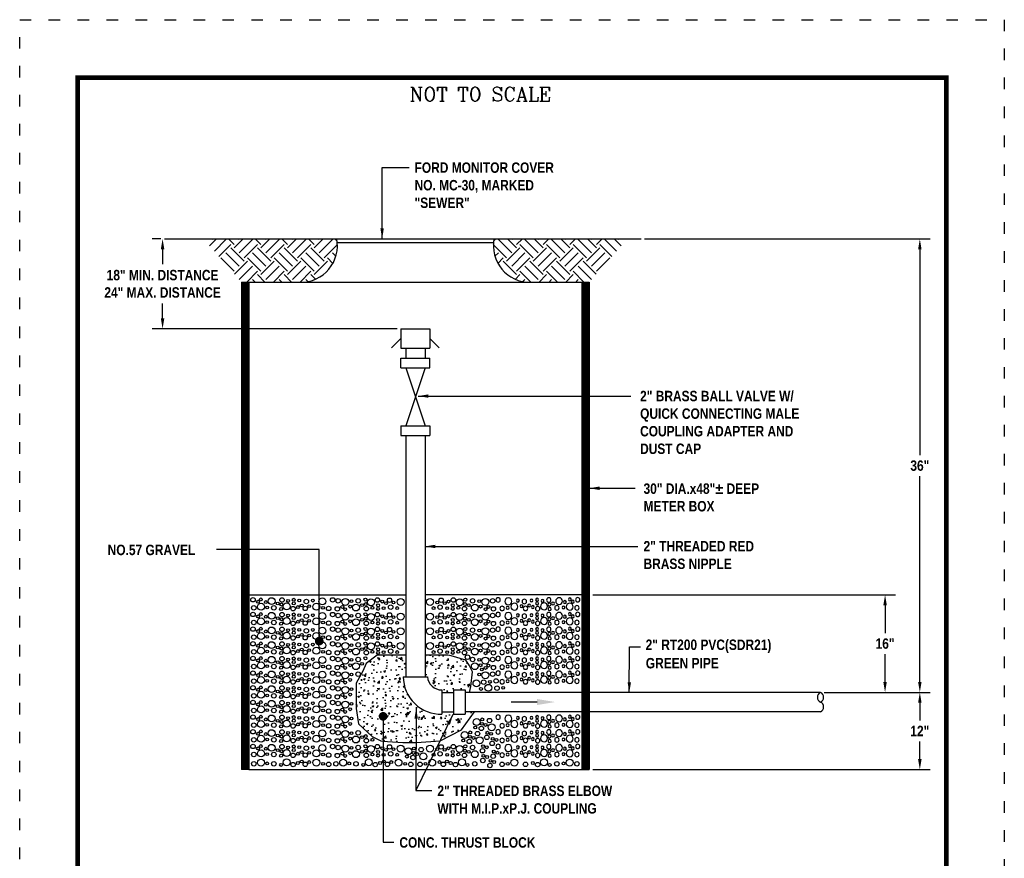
# Model space of a CAD drawing. Header units: feet. Extents: x 32.3 to 40.8, y 4.2 to 15.2.
# Tile 169 of 169: x 32.3 to 40.8, y 8 to 15.2. Entities that reach past the tile are written whole.
import ezdxf

# ---------------------------------------------------------------- set-up
doc = ezdxf.new("R2010")
doc.units = ezdxf.units.FT
doc.header["$MEASUREMENT"] = 0
doc.linetypes.add('DOT2', pattern=[0.125, 0, -0.125])
for name, color, linetype in [('BORDER', 7, 'Continuous'), ('DIM-1', 240, 'Continuous'), ('DIMENSIONS', 7, 'Continuous'), ('FIBERGLASS_PIPING', 14, 'Continuous'), ('GRAVEL', 7, 'Continuous'), ('LINE', 14, 'Continuous'), ('PIPE', 14, 'Continuous'), ('TEXT', 7, 'Continuous'), ('VALVE-B', 14, 'Continuous')]:
    doc.layers.add(name, color=color, linetype=linetype)
doc.styles.add('STYLE3', font='romanc.shx')
doc.styles.add('TECHNICAL', font='techb___.ttf')
doc.dimstyles.get("Standard").update_dxf_attribs({"dimtxt": 0.18, "dimasz": 0.18, "dimexe": 0.18, "dimexo": 0.0625, "dimgap": 0.09, "dimtad": 0, "dimtih": 1, "dimtoh": 1, "dimdec": 4, "dimzin": 0, "dimdsep": 46, "dimtxsty": 'Standard', "dimcen": 0.09, "dimadec": 0, "dimazin": 0, "dimtfac": 1, "dimtdec": 4, "dimtofl": 0, "dimtmove": 0, "dimatfit": 3, "dimfxl": 1, "dimtolj": 1, "dimtzin": 0, "dimarcsym": 0})

# ---------------------------------------------------------------- blocks, each defined once
blk = doc.blocks.new('*X2')
at = {"color": 0}
for p, q in [((13154, 20255), (13227, 20328)), ((13185, 20321), (13178, 20328)), ((13203, 20200), (13323, 20321)), ((13409, 20269), (13350, 20328)), ((13409, 20235), (13503, 20328)), ((13461, 20321), (13454, 20328)), ((13461, 20183), (13599, 20321)), ((13685, 20269), (13626, 20328)), ((13685, 20235), (13779, 20328)), ((13737, 20321), (13729, 20328)), ((13737, 20183), (13875, 20321)), ((13961, 20269), (13902, 20328)), ((13961, 20235), (14055, 20328)), ((14013, 20321), (14005, 20328)), ((14013, 20183), (14151, 20321)), ((14237, 20269), (14177, 20328)), ((14237, 20235), (14330, 20328)), ((14288, 20321), (14281, 20328)), ((14288, 20183), (14426, 20321)), ((14475, 20306), (14453, 20328)), ((13251, 20145), (13375, 20269)), ((13513, 20097), (13375, 20235)), ((13513, 20131), (13651, 20269)), ((13789, 20097), (13651, 20235)), ((13789, 20131), (13926, 20269)), ((14064, 20097), (13926, 20235)), ((14064, 20131), (14202, 20269)), ((14340, 20097), (14202, 20235)), ((14340, 20131), (14478, 20269)), ((13409, 19993), (13272, 20131)), ((13461, 20045), (13323, 20183)), ((13412, 19962), (13547, 20097)), ((13685, 19993), (13547, 20131)), ((13737, 20045), (13599, 20183)), ((13685, 19959), (13823, 20097)), ((13961, 19993), (13823, 20131)), ((14013, 20045), (13875, 20183)), ((13961, 19959), (14099, 20097)), ((14237, 19993), (14099, 20131)), ((14288, 20045), (14151, 20183)), ((14237, 19959), (14375, 20097)), ((14431, 20075), (14375, 20131)), ((14461, 20148), (14426, 20183)), ((13461, 19907), (13599, 20045)), ((13536, 19878), (13651, 19993)), ((13737, 19907), (13875, 20045)), ((13811, 19878), (13926, 19993)), ((14013, 19907), (14151, 20045)), ((14087, 19878), (14202, 19993)), ((13628, 19878), (13599, 19907)), ((13731, 19878), (13651, 19959)), ((13904, 19878), (13875, 19907)), ((14007, 19878), (13926, 19959)), ((14172, 19886), (14151, 19907)), ((14250, 19911), (14202, 19959))]:
    blk.add_line(p, q, dxfattribs=at)
blk = doc.blocks.new('GRAVEL', base_point=(6.6501, 4.9635))
at = {"layer": 'GRAVEL'}
for centre, radius in [((6.6787, 5.0949), 0.0192), ((6.746, 5.0979), 0.0125), ((6.8392, 5.083), 0.0298), ((6.9286, 5.0929), 0.0192), ((7.03, 5.0949), 0.0125), ((7.078, 5.089), 0.0125), ((7.1949, 5.088), 0.0125), ((7.2776, 5.081), 0.0298), ((7.366, 5.0939), 0.0192), ((6.6854, 5.0251), 0.0192), ((6.7219, 5.078), 0.0125), ((6.7479, 5.0351), 0.0298), ((6.7892, 5.075), 0.0125), ((6.8008, 5.0281), 0.0125), ((6.8584, 5.0251), 0.0192), ((6.8921, 5.063), 0.0125), ((6.9209, 5.0151), 0.0125), ((6.9238, 5.053), 0.0125), ((6.969, 5.0381), 0.0298), ((6.9815, 5.085), 0.0125), ((7.0248, 5.0181), 0.0192), ((7.03, 5.064), 0.0125), ((7.0665, 5.0321), 0.0125), ((7.0988, 5.0451), 0.0125), ((7.1295, 5.0201), 0.0192), ((7.1392, 5.08), 0.0192), ((7.1632, 5.0401), 0.0125), ((7.2257, 5.0351), 0.0298), ((7.2834, 5.0251), 0.0125), ((7.3314, 5.0201), 0.0192)]:
    blk.add_circle(centre, radius, dxfattribs=at)
blk = doc.blocks.new('*D4')
at = {"layer": 'DEFPOINTS', "color": 0, "transparency": 16777216}
for p in [(37.6219, 13.3033), (39.1716, 9.3867), (40.0289, 9.3867)]:
    blk.add_point(p, dxfattribs=at)
at = {"layer": 'DIMENSIONS', "color": 0, "lineweight": -2, "transparency": 16777216}
for p, q in [((37.6532, 13.3033), (40.1189, 13.3033)), ((40.0289, 13.2133), (40.0289, 11.4359)), ((40.0289, 9.4767), (40.0289, 11.2542)), ((39.2028, 9.3867), (40.1189, 9.3867))]:
    blk.add_line(p, q, dxfattribs=at)
at = {"layer": 'DIMENSIONS', "color": 0, "transparency": 16777216}
for points in [[(40.0139, 13.2133), (40.0439, 13.2133), (40.0289, 13.3033)], [(40.0139, 9.4767), (40.0439, 9.4767), (40.0289, 9.3867)]]:
    blk.add_solid(points, dxfattribs=at)
at = {"layer": 'DIMENSIONS', "color": 7, "transparency": 16777216, "insert": (40.0289, 11.345), "char_height": 0.09, "attachment_point": 5, "style": 'TECHNICAL'}
blk.add_mtext('\\A1;36"', dxfattribs=at)
blk = doc.blocks.new('*D5')
at = {"layer": 'DEFPOINTS', "color": 0, "transparency": 16777216}
for p in [(39.1716, 9.3867), (37.174, 8.72), (40.0289, 8.72)]:
    blk.add_point(p, dxfattribs=at)
at = {"layer": 'DIMENSIONS', "color": 0, "lineweight": -2, "transparency": 16777216}
for p, q in [((39.2028, 9.3867), (40.1189, 9.3867)), ((40.0289, 9.2967), (40.0289, 9.1439)), ((40.0289, 8.81), (40.0289, 8.9628)), ((37.2053, 8.72), (40.1189, 8.72))]:
    blk.add_line(p, q, dxfattribs=at)
at = {"layer": 'DIMENSIONS', "color": 0, "transparency": 16777216}
for points in [[(40.0139, 9.2967), (40.0439, 9.2967), (40.0289, 9.3867)], [(40.0139, 8.81), (40.0439, 8.81), (40.0289, 8.72)]]:
    blk.add_solid(points, dxfattribs=at)
at = {"layer": 'DIMENSIONS', "color": 7, "transparency": 16777216, "insert": (40.0289, 9.0533), "char_height": 0.09, "attachment_point": 5, "style": 'TECHNICAL'}
blk.add_mtext('\\A1;12"', dxfattribs=at)
blk = doc.blocks.new('*D6')
at = {"layer": 'DEFPOINTS', "color": 0, "transparency": 16777216}
for p in [(37.174, 10.2291), (39.7288, 10.2291), (39.1716, 9.3867)]:
    blk.add_point(p, dxfattribs=at)
at = {"layer": 'DIMENSIONS', "color": 0, "lineweight": -2, "transparency": 16777216}
for p, q in [((37.2053, 10.2291), (39.8188, 10.2291)), ((39.7288, 10.1391), (39.7288, 9.8988)), ((39.7288, 9.4767), (39.7288, 9.7171)), ((39.2028, 9.3867), (39.8188, 9.3867))]:
    blk.add_line(p, q, dxfattribs=at)
at = {"layer": 'DIMENSIONS', "color": 0, "transparency": 16777216}
for points in [[(39.7138, 10.1391), (39.7438, 10.1391), (39.7288, 10.2291)], [(39.7138, 9.4767), (39.7438, 9.4767), (39.7288, 9.3867)]]:
    blk.add_solid(points, dxfattribs=at)
at = {"layer": 'DIMENSIONS', "color": 7, "transparency": 16777216, "insert": (39.7288, 9.8079), "char_height": 0.09, "attachment_point": 5, "style": 'TECHNICAL'}
blk.add_mtext('\\A1;16"', dxfattribs=at)
blk = doc.blocks.new('*D7')
at = {"layer": 'DEFPOINTS', "color": 0, "transparency": 16777216}
for p in [(33.4918, 13.3033), (33.5091, 13.3033), (35.549, 12.5269)]:
    blk.add_point(p, dxfattribs=at)
at = {"layer": 'DIMENSIONS', "color": 0, "lineweight": -2, "transparency": 16777216}
for p, q in [((33.4779, 13.3033), (33.4018, 13.3033)), ((33.4918, 13.2133), (33.4918, 13.0841)), ((33.4918, 12.6169), (33.4918, 12.7461)), ((35.5178, 12.5269), (33.4018, 12.5269))]:
    blk.add_line(p, q, dxfattribs=at)
at = {"layer": 'DIMENSIONS', "color": 0, "transparency": 16777216}
for points in [[(33.4768, 13.2133), (33.5068, 13.2133), (33.4918, 13.3033)], [(33.4768, 12.6169), (33.5068, 12.6169), (33.4918, 12.5269)]]:
    blk.add_solid(points, dxfattribs=at)
at = {"layer": 'DIMENSIONS', "color": 7, "transparency": 16777216, "insert": (33.4918, 12.9151), "char_height": 0.09, "attachment_point": 5, "style": 'TECHNICAL'}
blk.add_mtext('\\A1;18" MIN. DISTANCE\\P24" MAX. DISTANCE', dxfattribs=at)

msp = doc.modelspace()

# ---------------------------------------------------------------- hatches: boundary and pattern name
at = {"layer": 'LINE'}
h = msp.add_hatch(dxfattribs=at)
h.set_pattern_fill('ANSI31', scale=0.033333, style=0)
h.set_pattern_definition([(45, (-132.84388, -144.7452836), (-0.002946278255, 0.002946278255), [])])
h.paths.add_polyline_path([(37.17404, 12.36476), (37.11154, 12.36476), (37.11154, 11.93799), (37.17404, 11.93118)])
h.paths.add_polyline_path([(37.17404, 11.93118), (37.11154, 11.93799), (37.11154, 11.3668), (37.17404, 11.3668)])
h.paths.add_polyline_path([(37.17404, 12.92835), (37.11154, 12.92835), (37.11154, 12.36476), (37.17404, 12.36476)])
h.paths.add_polyline_path([(37.11154, 11.3668), (37.11154, 8.72002), (37.17404, 8.72002), (37.17404, 11.3668)])
h.paths.add_polyline_path([(34.17404, 8.72002), (34.23654, 8.72002), (34.23654, 10.62183), (34.17404, 10.62183)])
h.paths.add_polyline_path([(34.23654, 12.92835), (34.17404, 12.92835), (34.17404, 10.62183), (34.23654, 10.62183)])
at = {"layer": 'PIPE'}
h = msp.add_hatch(dxfattribs=at)
h.set_pattern_fill('AR-CONC', scale=0.020833, style=0)
h.set_pattern_definition([(50, (14.9979, 6.05647), (0.1494292, -0.01307336), [0.015625, -0.171875]), (355, (14.9979, 6.05647), (-0.0289065, 0.1567067), [0.0125, -0.1375]), (100.4514, (15.01035, 6.05538), (0.1205228, 0.1436332), [0.0132792, -0.1460713]), (46.1842, (14.9979, 6.09814), (0.2223419, -0.0344831), [0.0234375, -0.2578125]), (96.6356, (15.01643, 6.09527), (0.1947214, 0.2029412), [0.0199188, -0.2191069]), (351.1842, (14.9979, 6.09814), (0.1947212, 0.2029414), [0.01875, -0.20625]), (21, (15.01873, 6.08772), (0.12435564, -0.08387894), [0.015625, -0.171875]), (326, (15.01873, 6.08772), (0.0506907, 0.1510729), [0.0125, -0.1375]), (71.4514, (15.0291, 6.08073), (0.1750464, 0.0671939), [0.0132792, -0.1460713]), (37.5, (14.997897, 6.05647), (0.0025333, 0.06935289), [0, -0.13583333, 0, -0.13958333, 0, -0.13802083]), (7.5, (14.9979, 6.05647), (0.05480615, 0.0821691), [0, -0.07958333, 0, -0.13270833, 0, -0.05260417]), (327.5, (14.95144, 6.05647), (0.11121301, -0.00469893), [0, -0.05208333, 0, -0.1625, 0, -0.215625]), (317.5, (14.930605, 6.05647), (0.1214971, 0.0208552), [0, -0.06770833, 0, -0.10791667, 0, -0.153125])])
h.paths.add_polyline_path([(35.7782, 9.5221, 0.3889837), (35.9032, 9.40752), (35.9032, 9.38668), (36.0032, 9.38668), (36.0032, 9.40752), (36.1032, 9.40752), (36.1032, 9.38668), (36.14208, 9.38668), (36.15238, 9.43816), (36.16706, 9.56281), (36.13771, 9.62148), (36.10836, 9.66547), (35.98362, 9.70213), (35.95426, 9.70947), (35.75737, 9.70947), (35.75737, 9.5221)], flags=17)
h.paths.add_polyline_path([(35.56987, 9.5221), (35.5907, 9.5221), (35.5907, 9.70947), (35.41127, 9.70947), (35.34523, 9.70947), (35.24984, 9.63614), (35.22049, 9.57015), (35.16179, 9.46749), (35.16179, 9.3575), (35.16179, 9.24751), (35.1838, 9.11553), (35.30121, 9.00554), (35.37458, 8.96887), (35.43329, 8.96154), (35.56536, 8.95421), (35.68277, 8.95421), (35.88822, 8.96883), (36.07359, 9.0642), (36.18486, 9.22002), (36.1032, 9.22002), (36.1032, 9.19918), (36.0032, 9.19918), (36.0032, 9.22002), (35.9032, 9.22002), (35.9032, 9.19918, -0.4235418)])

# ---------------------------------------------------------------- linework, layer by layer
at = {"layer": 'BORDER', "color": 7, "const_width": 0.04}
msp.add_lwpolyline([(32.75822, 4.69676), (32.75822, 14.69676), (40.25822, 14.69676), (40.25822, 4.69676)], close=True, dxfattribs=at)
at = {"layer": 'DEFPOINTS', "color": 7, "linetype": 'DOT2', "ltscale": 1.2}
msp.add_lwpolyline([(32.25822, 4.19676), (32.25822, 15.19676), (40.75822, 15.19676), (40.75822, 4.19676)], close=True, dxfattribs=at)
at = {"layer": 'DIM-1', "color": 7}
msp.add_lwpolyline([(36.72538, 9.30335), (36.50117, 9.30335)], dxfattribs=at)
msp.add_solid([(36.72538, 9.3294), (36.88168, 9.30335), (36.72538, 9.2773)], dxfattribs=at)
at = {"layer": 'DIMENSIONS', "color": 7}
for p, q in [((35.38696, 13.92106), (35.62026, 13.92106)), ((34.844, 10.62183), (33.95813, 10.62183)), ((37.52323, 9.78118), (37.61698, 9.78118)), ((35.39558, 9.17983), (35.39546, 8.0922)), ((35.67671, 8.53832), (35.81733, 8.53832)), ((35.39546, 8.0922), (35.48921, 8.0922))]:
    msp.add_line(p, q, dxfattribs=at)
msp.add_lwpolyline([(34.844, 9.85055), (34.844, 10.62183)], dxfattribs=at)
at = {"layer": 'FIBERGLASS_PIPING', "color": 7, "linetype": 'Continuous'}
for p, q in [((35.5907, 10.40591), (35.5907, 9.5221)), ((35.75737, 10.40591), (35.75737, 9.5221)), ((37.11154, 9.38668), (36.1032, 9.38668)), ((39.17159, 9.38668), (37.17404, 9.38668)), ((37.11154, 9.22002), (36.1032, 9.22002)), ((39.17159, 9.22002), (37.17404, 9.22002))]:
    msp.add_line(p, q, dxfattribs=at)
for centre, start, end in [((39.19006, 9.34502), 113.908998, 246.091002), ((39.15312, 9.34502), 293.908998, 66.091002), ((39.15312, 9.26168), 293.908998, 66.091002)]:
    msp.add_arc(centre, 0.04558, start, end, dxfattribs=at)
at = {"layer": 'GRAVEL', "color": 7}
for centre, radius in [((35.24266, 10.18755), 0.0125), ((35.34648, 10.18455), 0.01923), ((35.45127, 10.18256), 0.01923), ((35.8968, 10.18256), 0.01923), ((36.00159, 10.18455), 0.01923), ((36.10542, 10.18755), 0.0125), ((35.00039, 10.10774), 0.01923), ((35.00712, 10.17757), 0.01923), ((35.04365, 10.1247), 0.0125), ((35.06961, 10.16759), 0.0298), ((35.06769, 10.10474), 0.0125), ((35.11095, 10.12769), 0.0125), ((35.12249, 10.17458), 0.0125), ((35.16094, 10.11971), 0.0298), ((35.18017, 10.17757), 0.01923), ((35.21382, 10.13966), 0.0125), ((35.25035, 10.10973), 0.01923), ((35.24554, 10.14964), 0.0125), ((35.29072, 10.1646), 0.0298), ((35.30322, 10.11771), 0.0125), ((35.3517, 10.13866), 0.0125), ((35.3517, 10.10774), 0.0125), ((35.38824, 10.17059), 0.0125), ((35.39977, 10.11372), 0.0125), ((35.42051, 10.15762), 0.0125), ((35.46089, 10.1227), 0.01923), ((35.48492, 10.16261), 0.0125), ((35.51664, 10.11472), 0.0125), ((35.54741, 10.16759), 0.0298), ((35.80067, 10.16759), 0.0298), ((35.83143, 10.11472), 0.0125), ((35.86316, 10.16261), 0.0125), ((35.88719, 10.1227), 0.01923), ((35.92757, 10.15762), 0.0125), ((35.9483, 10.11372), 0.0125), ((35.95984, 10.17059), 0.0125), ((35.99637, 10.13866), 0.0125), ((35.99637, 10.10774), 0.0125), ((36.05735, 10.1646), 0.0298), ((36.04485, 10.11771), 0.0125), ((36.09773, 10.10973), 0.01923), ((36.10253, 10.14964), 0.0125), ((36.13426, 10.13966), 0.0125), ((36.16791, 10.17757), 0.01923), ((36.18713, 10.11971), 0.0298), ((36.22559, 10.17458), 0.0125), ((36.23713, 10.12769), 0.0125), ((36.27846, 10.16759), 0.0298), ((36.28039, 10.10474), 0.0125), ((36.30442, 10.1247), 0.0125), ((36.34095, 10.17757), 0.01923), ((36.34768, 10.10774), 0.01923), ((35.00712, 10.0509), 0.01923), ((35.06961, 10.04093), 0.0298), ((35.12249, 10.04791), 0.0125), ((35.18017, 10.0509), 0.01923), ((35.24266, 10.06088), 0.0125), ((35.24554, 10.02297), 0.0125), ((35.29072, 10.03794), 0.0298), ((35.34648, 10.05789), 0.01923), ((35.38824, 10.04392), 0.0125), ((35.42051, 10.03095), 0.0125), ((35.45127, 10.05589), 0.01923), ((35.48492, 10.03594), 0.0125), ((35.54741, 10.04093), 0.0298), ((35.80067, 10.04093), 0.0298), ((35.86316, 10.03594), 0.0125), ((35.8968, 10.05589), 0.01923), ((35.92757, 10.03095), 0.0125), ((35.95984, 10.04392), 0.0125), ((36.00159, 10.05789), 0.01923), ((36.05735, 10.03794), 0.0298), ((36.10253, 10.02297), 0.0125), ((36.10542, 10.06088), 0.0125), ((36.16791, 10.0509), 0.01923), ((36.22559, 10.04791), 0.0125), ((36.27846, 10.04093), 0.0298), ((36.34095, 10.0509), 0.01923), ((35.00039, 9.98107), 0.01923), ((35.04365, 9.99803), 0.0125), ((35.06769, 9.97808), 0.0125), ((35.11095, 10.00102), 0.0125), ((35.16094, 9.99304), 0.0298), ((35.21382, 10.01299), 0.0125), ((35.24266, 9.93421), 0.0125), ((35.25035, 9.98306), 0.01923), ((35.30322, 9.99105), 0.0125), ((35.34648, 9.93122), 0.01923), ((35.3517, 10.012), 0.0125), ((35.3517, 9.98107), 0.0125), ((35.39977, 9.98706), 0.0125), ((35.45127, 9.92923), 0.01923), ((35.46089, 9.99603), 0.01923), ((35.51664, 9.98805), 0.0125), ((35.83143, 9.98805), 0.0125), ((35.88719, 9.99603), 0.01923), ((35.8968, 9.92923), 0.01923), ((35.9483, 9.98706), 0.0125), ((36.00159, 9.93122), 0.01923), ((35.99637, 10.012), 0.0125), ((35.99637, 9.98107), 0.0125), ((36.04485, 9.99105), 0.0125), ((36.09773, 9.98306), 0.01923), ((36.10542, 9.93421), 0.0125), ((36.13426, 10.01299), 0.0125), ((36.18713, 9.99304), 0.0298), ((36.23713, 10.00102), 0.0125), ((36.28039, 9.97808), 0.0125), ((36.30442, 9.99803), 0.0125), ((36.34768, 9.98107), 0.01923), ((35.00039, 9.8544), 0.01923), ((35.00712, 9.92424), 0.01923), ((35.04365, 9.87136), 0.0125), ((35.06961, 9.91426), 0.0298), ((35.06769, 9.85141), 0.0125), ((35.11095, 9.87436), 0.0125), ((35.12249, 9.92125), 0.0125), ((35.16094, 9.86637), 0.0298), ((35.18017, 9.92424), 0.01923), ((35.21382, 9.88633), 0.0125), ((35.25035, 9.8564), 0.01923), ((35.24554, 9.8963), 0.0125), ((35.29072, 9.91127), 0.0298), ((35.30322, 9.86438), 0.0125), ((35.3517, 9.88533), 0.0125), ((35.3517, 9.8544), 0.0125), ((35.38824, 9.91725), 0.0125), ((35.39977, 9.86039), 0.0125), ((35.42051, 9.90429), 0.0125), ((35.46089, 9.86937), 0.01923), ((35.48492, 9.90927), 0.0125), ((35.51664, 9.86139), 0.0125), ((35.54741, 9.91426), 0.0298), ((35.80067, 9.91426), 0.0298), ((35.83143, 9.86139), 0.0125), ((35.86316, 9.90927), 0.0125), ((35.88719, 9.86937), 0.01923), ((35.92757, 9.90429), 0.0125), ((35.9483, 9.86039), 0.0125), ((35.95984, 9.91725), 0.0125), ((35.99637, 9.88533), 0.0125), ((35.99637, 9.8544), 0.0125), ((36.05735, 9.91127), 0.0298), ((36.04485, 9.86438), 0.0125), ((36.09773, 9.8564), 0.01923), ((36.10253, 9.8963), 0.0125), ((36.13426, 9.88633), 0.0125), ((36.16791, 9.92424), 0.01923), ((36.18713, 9.86637), 0.0298), ((36.22559, 9.92125), 0.0125), ((36.23713, 9.87436), 0.0125), ((36.27846, 9.91426), 0.0298), ((36.28039, 9.85141), 0.0125), ((36.30442, 9.87136), 0.0125), ((36.34095, 9.92424), 0.01923), ((36.34768, 9.8544), 0.01923), ((35.00712, 9.79757), 0.01923), ((35.06961, 9.78759), 0.0298), ((35.12249, 9.79458), 0.0125), ((35.18017, 9.79757), 0.01923), ((35.24266, 9.80755), 0.0125), ((35.24554, 9.76964), 0.0125), ((35.29072, 9.7846), 0.0298), ((35.34648, 9.80455), 0.01923), ((35.38824, 9.79059), 0.0125), ((35.42051, 9.77762), 0.0125), ((35.45127, 9.80256), 0.01923), ((35.48492, 9.78261), 0.0125), ((35.54741, 9.78759), 0.0298), ((35.80067, 9.78759), 0.0298), ((35.86316, 9.78261), 0.0125), ((35.8968, 9.80256), 0.01923), ((35.92757, 9.77762), 0.0125), ((35.95984, 9.79059), 0.0125), ((36.00159, 9.80455), 0.01923), ((36.05735, 9.7846), 0.0298), ((36.10253, 9.76964), 0.0125), ((36.10542, 9.80755), 0.0125), ((36.16791, 9.79757), 0.01923), ((36.22559, 9.79458), 0.0125), ((36.27846, 9.78759), 0.0298), ((36.34095, 9.79757), 0.01923), ((35.00039, 9.72774), 0.01923), ((35.00712, 9.6709), 0.01923), ((35.04365, 9.7447), 0.0125), ((35.06961, 9.66093), 0.0298), ((35.06769, 9.72474), 0.0125), ((35.11095, 9.74769), 0.0125), ((35.16094, 9.73971), 0.0298), ((35.18017, 9.6709), 0.01923), ((35.21382, 9.75966), 0.0125), ((35.24266, 9.68088), 0.0125), ((35.25035, 9.72973), 0.01923), ((35.30322, 9.73771), 0.0125), ((35.3517, 9.75866), 0.0125), ((35.3517, 9.72774), 0.0125), ((35.39977, 9.73372), 0.0125), ((35.46089, 9.7427), 0.01923), ((35.51664, 9.73472), 0.0125), ((35.83143, 9.73472), 0.0125), ((35.88719, 9.7427), 0.01923), ((35.9483, 9.73372), 0.0125), ((35.99637, 9.75866), 0.0125), ((35.99637, 9.72774), 0.0125), ((36.04485, 9.73771), 0.0125), ((36.09773, 9.72973), 0.01923), ((36.12405, 9.69072), 0.01923), ((36.13426, 9.75966), 0.0125), ((36.16791, 9.6709), 0.01923), ((36.18713, 9.73971), 0.0298), ((36.23713, 9.74769), 0.0125), ((36.27846, 9.66093), 0.0298), ((36.28039, 9.72474), 0.0125), ((36.30442, 9.7447), 0.0125), ((36.34095, 9.6709), 0.01923), ((36.34768, 9.72774), 0.01923), ((35.00039, 9.60107), 0.01923), ((35.04365, 9.61803), 0.0125), ((35.06769, 9.59808), 0.0125), ((35.11095, 9.62102), 0.0125), ((35.12249, 9.66791), 0.0125), ((35.16094, 9.61304), 0.0298), ((35.21382, 9.63299), 0.0125), ((36.18713, 9.61304), 0.0298), ((36.22559, 9.66791), 0.0125), ((36.23713, 9.62102), 0.0125), ((36.28039, 9.59808), 0.0125), ((36.30442, 9.61803), 0.0125), ((36.34768, 9.60107), 0.01923), ((35.00712, 9.54424), 0.01923), ((35.06961, 9.53426), 0.0298), ((35.12249, 9.54125), 0.0125), ((35.18017, 9.54424), 0.01923), ((36.22559, 9.54125), 0.0125), ((36.24805, 9.58401), 0.0125), ((36.27846, 9.53426), 0.0298), ((36.34095, 9.54424), 0.01923), ((35.00039, 9.4744), 0.01923), ((35.00712, 9.41757), 0.01923), ((35.04365, 9.49136), 0.0125), ((35.06961, 9.40759), 0.0298), ((35.06769, 9.47141), 0.0125), ((35.11095, 9.49436), 0.0125), ((36.20145, 9.46476), 0.0298), ((36.26394, 9.47474), 0.01923), ((36.30414, 9.42627), 0.0298), ((36.31758, 9.47709), 0.0125), ((36.37121, 9.48559), 0.01923), ((36.37839, 9.42342), 0.01923), ((36.43203, 9.42577), 0.0125), ((35.00039, 9.34774), 0.01923), ((35.04365, 9.3647), 0.0125), ((35.06769, 9.34474), 0.0125), ((35.11095, 9.36769), 0.0125), ((35.12249, 9.41458), 0.0125), ((36.24056, 9.41615), 0.0125), ((35.00712, 9.2909), 0.01923), ((35.06961, 9.28093), 0.0298), ((35.12249, 9.28791), 0.0125), ((35.00039, 9.22107), 0.01923), ((35.00712, 9.16424), 0.01923), ((35.04365, 9.23803), 0.0125), ((35.06961, 9.15426), 0.0298), ((35.06769, 9.21808), 0.0125), ((35.11095, 9.24102), 0.0125), ((35.00039, 9.0944), 0.01923), ((35.04365, 9.11136), 0.0125), ((35.06769, 9.09141), 0.0125), ((35.11095, 9.11436), 0.0125), ((35.12249, 9.16125), 0.0125), ((36.20338, 9.13033), 0.0298), ((36.19088, 9.08344), 0.0125), ((36.24856, 9.11537), 0.0125), ((36.25144, 9.15328), 0.0125), ((36.28028, 9.10539), 0.0125), ((36.31393, 9.1433), 0.01923), ((36.33316, 9.08544), 0.0298), ((35.00712, 9.03757), 0.01923), ((35.06961, 9.02759), 0.0298), ((35.12249, 9.03458), 0.0125), ((35.18017, 9.03757), 0.01923), ((35.21382, 8.99966), 0.0125), ((35.24554, 9.00964), 0.0125), ((36.09962, 9.01797), 0.0298), ((36.1448, 9.00301), 0.0125), ((36.14769, 9.04092), 0.0125), ((36.21018, 9.03094), 0.01923), ((36.24375, 9.07546), 0.01923), ((36.29083, 8.99864), 0.01923), ((36.29563, 9.03854), 0.0125), ((36.32736, 9.02856), 0.0125), ((34.27253, 8.91993), 0.01923), ((34.33982, 8.92292), 0.0125), ((34.43308, 8.90796), 0.0298), ((34.52248, 8.91793), 0.01923), ((34.62384, 8.91993), 0.0125), ((34.67191, 8.91394), 0.0125), ((34.78878, 8.91294), 0.0125), ((34.87146, 8.90596), 0.0298), ((34.9599, 8.91893), 0.01923), ((35.00039, 8.96774), 0.01923), ((35.00712, 8.9109), 0.01923), ((35.04365, 8.9847), 0.0125), ((35.06961, 8.90093), 0.0298), ((35.06769, 8.96474), 0.0125), ((35.11095, 8.98769), 0.0125), ((35.16094, 8.97971), 0.0298), ((35.18017, 8.9109), 0.01923), ((35.24266, 8.92088), 0.0125), ((35.25035, 8.96973), 0.01923), ((35.29072, 8.89794), 0.0298), ((35.30322, 8.97771), 0.0125), ((35.34648, 8.91789), 0.01923), ((35.45127, 8.91589), 0.01923), ((35.54741, 8.90093), 0.0298), ((35.80067, 8.90093), 0.0298), ((35.8968, 8.91589), 0.01923), ((36.00159, 8.91789), 0.01923), ((36.05735, 8.89794), 0.0298), ((36.08712, 8.97108), 0.0125), ((36.10542, 8.92088), 0.0125), ((36.14, 8.9631), 0.01923), ((36.16791, 8.9109), 0.01923), ((36.17653, 8.99303), 0.0125), ((36.2294, 8.97308), 0.0298), ((36.25817, 8.92234), 0.0125), ((36.33694, 8.94582), 0.01923), ((36.34175, 8.98572), 0.0125), ((36.37347, 8.97575), 0.0125), ((34.27926, 8.85009), 0.01923), ((34.31579, 8.90297), 0.0125), ((34.34175, 8.86007), 0.0298), ((34.38309, 8.89998), 0.0125), ((34.39462, 8.85309), 0.0125), ((34.4523, 8.85009), 0.01923), ((34.48595, 8.888), 0.0125), ((34.51479, 8.84012), 0.0125), ((34.51768, 8.87803), 0.0125), ((34.56286, 8.86306), 0.0298), ((34.57536, 8.90995), 0.0125), ((34.61862, 8.84311), 0.01923), ((34.62384, 8.889), 0.0125), ((34.66037, 8.85708), 0.0125), ((34.69264, 8.87005), 0.0125), ((34.72341, 8.8451), 0.01923), ((34.73302, 8.90496), 0.01923), ((34.75706, 8.86506), 0.0125), ((34.81954, 8.86007), 0.0298), ((34.87723, 8.85009), 0.0125), ((34.92529, 8.8451), 0.01923), ((35.00039, 8.84107), 0.01923), ((35.04365, 8.85803), 0.0125), ((35.06769, 8.83808), 0.0125), ((35.11095, 8.86102), 0.0125), ((35.12249, 8.90791), 0.0125), ((35.16094, 8.85304), 0.0298), ((35.21382, 8.87299), 0.0125), ((35.25035, 8.84306), 0.01923), ((35.24554, 8.88297), 0.0125), ((35.30322, 8.85105), 0.0125), ((35.3517, 8.872), 0.0125), ((35.3517, 8.84107), 0.0125), ((35.38824, 8.90392), 0.0125), ((35.39977, 8.84706), 0.0125), ((35.42051, 8.89095), 0.0125), ((35.46089, 8.85603), 0.01923), ((35.48492, 8.89594), 0.0125), ((35.51664, 8.84805), 0.0125), ((35.61351, 8.87873), 0.0298), ((35.60101, 8.83184), 0.0125), ((35.65389, 8.82386), 0.01923), ((35.65869, 8.86376), 0.0125), ((35.66158, 8.90167), 0.0125), ((35.69042, 8.85379), 0.0125), ((35.72407, 8.8917), 0.01923), ((35.74329, 8.83384), 0.0298), ((35.83143, 8.84805), 0.0125), ((35.86316, 8.89594), 0.0125), ((35.88719, 8.85603), 0.01923), ((35.92757, 8.89095), 0.0125), ((35.9483, 8.84706), 0.0125), ((35.95984, 8.90392), 0.0125), ((35.99637, 8.872), 0.0125), ((35.99637, 8.84107), 0.0125), ((36.04485, 8.85105), 0.0125), ((36.09773, 8.84306), 0.01923), ((36.10253, 8.88297), 0.0125), ((36.13426, 8.87299), 0.0125), ((36.18713, 8.85304), 0.0298), ((36.25336, 8.88244), 0.01923), ((36.26105, 8.8388), 0.0125), ((36.28989, 8.91237), 0.0125), ((36.29277, 8.82882), 0.0125), ((36.34559, 8.83538), 0.01923), ((36.35039, 8.87529), 0.0125), ((36.38212, 8.86531), 0.0125), ((34.27926, 8.77), 0.01923), ((34.34175, 8.77998), 0.0298), ((34.39462, 8.773), 0.0125), ((34.4523, 8.77), 0.01923), ((34.51479, 8.76003), 0.0125), ((34.56286, 8.78297), 0.0298), ((34.61862, 8.76302), 0.01923), ((34.66037, 8.77699), 0.0125), ((34.69264, 8.78996), 0.0125), ((34.72341, 8.76501), 0.01923), ((34.75706, 8.78497), 0.0125), ((34.81954, 8.77998), 0.0298), ((34.87723, 8.77), 0.0125), ((34.92529, 8.76501), 0.01923), ((34.98834, 8.77), 0.01923), ((35.05083, 8.77998), 0.0298), ((35.1037, 8.773), 0.0125), ((35.16139, 8.77), 0.01923), ((35.22387, 8.76003), 0.0125), ((35.27194, 8.78297), 0.0298), ((35.3277, 8.76302), 0.01923), ((35.36945, 8.77699), 0.0125), ((35.40173, 8.78996), 0.0125), ((35.43249, 8.76501), 0.01923), ((35.46614, 8.78497), 0.0125), ((35.52863, 8.77998), 0.0298), ((35.58631, 8.77), 0.0125), ((35.63438, 8.76501), 0.01923), ((35.7137, 8.76501), 0.01923), ((35.76177, 8.77), 0.0125), ((35.81945, 8.77998), 0.0298), ((35.88194, 8.78497), 0.0125), ((35.91558, 8.76501), 0.01923), ((35.94635, 8.78996), 0.0125), ((35.97862, 8.77699), 0.0125), ((36.02037, 8.76302), 0.01923), ((36.07613, 8.78297), 0.0298), ((36.1242, 8.76003), 0.0125), ((36.18669, 8.77), 0.01923), ((36.25624, 8.79889), 0.01923), ((36.31773, 8.75568), 0.01923), ((36.32253, 8.79558), 0.0125), ((36.35426, 8.78561), 0.0125), ((36.42278, 8.76501), 0.01923), ((36.47085, 8.77), 0.0125), ((36.52853, 8.77998), 0.0298), ((36.62467, 8.76501), 0.01923), ((36.6877, 8.77699), 0.0125), ((36.72946, 8.76302), 0.01923), ((36.78521, 8.78297), 0.0298), ((36.83328, 8.76003), 0.0125), ((36.89577, 8.77), 0.01923), ((36.95345, 8.773), 0.0125), ((37.00633, 8.77998), 0.0298), ((37.06882, 8.77), 0.01923)]:
    msp.add_circle(centre, radius, dxfattribs=at)
at = {"layer": 'LINE', "color": 7}
for points in [[(35.54904, 12.44359), (35.46927, 12.36382)], [(35.79904, 12.44359), (35.87881, 12.36382)], [(34.23654, 10.22914), (35.5907, 10.22914)], [(37.11154, 10.22914), (35.75737, 10.22914)], [(34.23654, 8.72002), (37.11154, 8.72002)]]:
    msp.add_lwpolyline(points, dxfattribs=at)
at = {"layer": 'LINE', "color": 7, "const_width": 0.0375}
for points in [[(34.844, 9.84815, 1), (34.844, 9.81065, 1)], [(35.39558, 9.19858, 1), (35.39558, 9.16108, 1)]]:
    msp.add_lwpolyline(points, format="xyb", close=True, dxfattribs=at)
at = {"layer": 'PIPE', "color": 7}
for p, q in [((35.54904, 12.52692), (35.79904, 12.52692)), ((35.54904, 12.36026), (35.79904, 12.36026)), ((35.5907, 12.36026), (35.5907, 12.27203)), ((35.75737, 12.36026), (35.75737, 12.27203)), ((35.54904, 12.27203), (35.79904, 12.27203)), ((35.54904, 12.1887), (35.54904, 12.27203)), ((35.79904, 12.1887), (35.79904, 12.27203)), ((35.54904, 12.1887), (35.79904, 12.1887)), ((35.54904, 11.6887), (35.79904, 11.6887)), ((35.54904, 11.6887), (35.54904, 11.60537)), ((35.79904, 11.6887), (35.79904, 11.60537)), ((35.54904, 11.60537), (35.79904, 11.60537)), ((35.5907, 11.60537), (35.5907, 10.2721)), ((35.75737, 11.60537), (35.75737, 10.2721)), ((35.56987, 9.5221), (35.7782, 9.5221)), ((35.9032, 9.40752), (35.9032, 9.19918)), ((35.9032, 9.38668), (36.0032, 9.38668)), ((36.0032, 9.40752), (36.0032, 9.19918)), ((36.1032, 9.40752), (36.1032, 9.19918)), ((35.9032, 9.22002), (36.0032, 9.22002))]:
    msp.add_line(p, q, dxfattribs=at)
for points in [[(35.54904, 12.52692), (35.54904, 12.36026)], [(35.79904, 12.52692), (35.79904, 12.36026)], [(35.75737, 12.1887), (35.5907, 11.6887)], [(35.5907, 12.1887), (35.75737, 11.6887)], [(35.41127, 9.70947), (35.34523, 9.70947), (35.24984, 9.63614), (35.22049, 9.57015), (35.16179, 9.46749), (35.16179, 9.3575), (35.16179, 9.24751), (35.1838, 9.11553), (35.30121, 9.00554), (35.37458, 8.96887), (35.43329, 8.96154), (35.56536, 8.95421), (35.68277, 8.95421), (35.88822, 8.96883), (36.07359, 9.0642), (36.18486, 9.22002)], [(35.5907, 9.70947), (35.41127, 9.70947)], [(36.14208, 9.38668), (36.15238, 9.43816), (36.16706, 9.56281), (36.13771, 9.62148), (36.10836, 9.66547), (35.98362, 9.70213), (35.95426, 9.70947), (35.75737, 9.70947)], [(36.0032, 9.40752), (36.1032, 9.40752)], [(36.0032, 9.19918), (36.1032, 9.19918)]]:
    msp.add_lwpolyline(points, dxfattribs=at)
for centre, radius, start, end in [((35.89295, 9.5221), 0.32308, 180, 271.818761), ((35.9032, 9.53299), 0.12547, 184.979106, 270)]:
    msp.add_arc(centre, radius, start, end, dxfattribs=at)
at = {"layer": 'VALVE-B', "color": 7}
for p, q in [((33.50913, 13.30335), (37.62193, 13.30335)), ((35.00005, 13.2721), (36.34802, 13.2721)), ((34.17404, 12.92835), (37.17404, 12.92835))]:
    msp.add_line(p, q, dxfattribs=at)
for points in [[(34.17404, 12.92835), (34.17404, 8.72002)], [(34.23654, 12.92835), (34.23654, 8.72002)], [(37.11154, 12.92835), (37.11154, 8.72002)], [(37.17404, 12.92835), (37.17404, 8.72002)], [(34.23654, 8.72002), (34.17404, 8.72002)], [(37.11154, 8.72002), (37.17404, 8.72002)]]:
    msp.add_lwpolyline(points, dxfattribs=at)
for centre, start, end in [((34.68341, 13.24606), 270, 10.388858), ((36.66466, 13.24606), 169.611142, 270)]:
    msp.add_arc(centre, 0.31771, start, end, dxfattribs=at)

# ---------------------------------------------------------------- block references
at = {"layer": 'GRAVEL', "color": 7}
for p in [(34.24393, 10.05517), (34.24393, 9.9285), (34.24393, 9.80184), (34.24393, 9.67517), (34.24393, 9.5485), (34.24393, 9.42184), (34.24393, 9.29517), (34.24393, 9.1685), (34.24393, 9.04184), (34.24393, 8.91517)]:
    msp.add_blockref('GRAVEL', p, dxfattribs=at)
at = {"layer": 'GRAVEL', "color": 7, "xscale": -1}
for p in [(37.10415, 10.05517), (37.10415, 9.9285), (37.10415, 9.80184), (37.10415, 9.67517), (37.10415, 9.5485), (37.10415, 9.42184), (37.10415, 9.04184), (37.10415, 8.91517), (37.10415, 8.7885)]:
    msp.add_blockref('GRAVEL', p, dxfattribs=at)
at = {"layer": 'VALVE-B', "color": 7}
for p, xscale, yscale, zscale in [((22.93604, -3.63702), 0.0008333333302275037, 0.0008333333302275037, 0.0008333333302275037), ((48.41203, -3.63702), -0.0008333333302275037, 0.0008333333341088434, 0.0008333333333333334)]:
    msp.add_blockref('*X2', p, dxfattribs=dict(at, xscale=xscale, yscale=yscale, zscale=zscale))

# ---------------------------------------------------------------- texts
at = {"layer": 'DIMENSIONS', "color": 7, "style": 'TECHNICAL'}
for s, p in [('FORD MONITOR COVER', (35.66714, 13.87418)), ('NO. MC-30, MARKED', (35.66714, 13.7224)), ('"SEWER"', (35.66714, 13.57061)), ('2" BRASS BALL VALVE W/', (37.61421, 11.90121)), ('QUICK CONNECTING MALE', (37.61421, 11.74943)), ('COUPLING ADAPTER AND', (37.61421, 11.59764)), ('DUST CAP', (37.61421, 11.44585)), ('30" DIA.x48"%%p DEEP', (37.64381, 11.10152)), ('METER BOX', (37.64381, 10.94973)), ('NO.57 GRAVEL', (33.01775, 10.57222)), ('2" THREADED RED', (37.64381, 10.60413)), ('BRASS NIPPLE', (37.64381, 10.45234)), ('2" RT200 PVC(SDR21)', (37.66169, 9.75299)), ('GREEN PIPE', (37.66329, 9.59393)), ('2" THREADED BRASS ELBOW', (35.86421, 8.49145)), ('WITH M.I.P.xP.J. COUPLING', (35.86421, 8.33966)), ('CONC. THRUST BLOCK', (35.53608, 8.04533))]:
    msp.add_text(s, height=0.09, dxfattribs=at).set_placement(p)
at = {"layer": 'TEXT', "color": 7, "style": 'STYLE3'}
msp.add_text('NOT TO SCALE', height=0.1203954, dxfattribs=at).set_placement((35.62335, 14.49421))

# ---------------------------------------------------------------- dimensions: what is measured, and where the dimension line sits
at = {"layer": 'DIMENSIONS', "color": 7}
for base, p1, p2, angle, text, picture, middle in [((33.49176, 13.30335), (35.54904, 12.52692), (33.50913, 13.30335), 90, '18" MIN. DISTANCE\\P24" MAX. DISTANCE', '*D7', (33.49176, 12.91514)), ((40.0289, 9.38668), (37.62193, 13.30335), (39.17159, 9.38668), 90, '36"', '*D4', (40.0289, 11.34502)), ((39.72878, 10.22914), (39.17159, 9.38668), (37.17404, 10.22914), 270, '16"', '*D6', (39.72878, 9.80791)), ((40.0289, 8.72002), (39.17159, 9.38668), (37.17404, 8.72002), 90, '12"', '*D5', (40.0289, 9.05335))]:
    dim = msp.add_linear_dim(base=base, p1=p1, p2=p2, angle=angle, text=text, dimstyle='Standard', override={"dimscale": 0.5, "dimtxsty": 'TECHNICAL', "dimclrt": 7}, dxfattribs=at)
    dim.commit()
    dim.dimension.update_dxf_attribs({"geometry": picture, "text_midpoint": middle})

# ---------------------------------------------------------------- leaders
for points in [[(35.38696, 13.30335), (35.38696, 13.92106)], [(35.69728, 11.9457), (37.30875, 11.9457), (37.53377, 11.9457)], [(37.17404, 11.14974), (37.57046, 11.14974)], [(35.75737, 10.64714), (37.36884, 10.64714), (37.59386, 10.64714)], [(37.52044, 9.38484), (37.52323, 9.78118)], [(35.68127, 9.24948), (35.67671, 8.53832)], [(35.99878, 9.19432), (35.67671, 8.53832)]]:
    msp.add_leader(points, dimstyle='Standard', override={"dimscale": 0.5, "dimtxsty": 'TECHNICAL', "dimclrt": 7}, dxfattribs=at)

doc.saveas('drawing.dxf')
